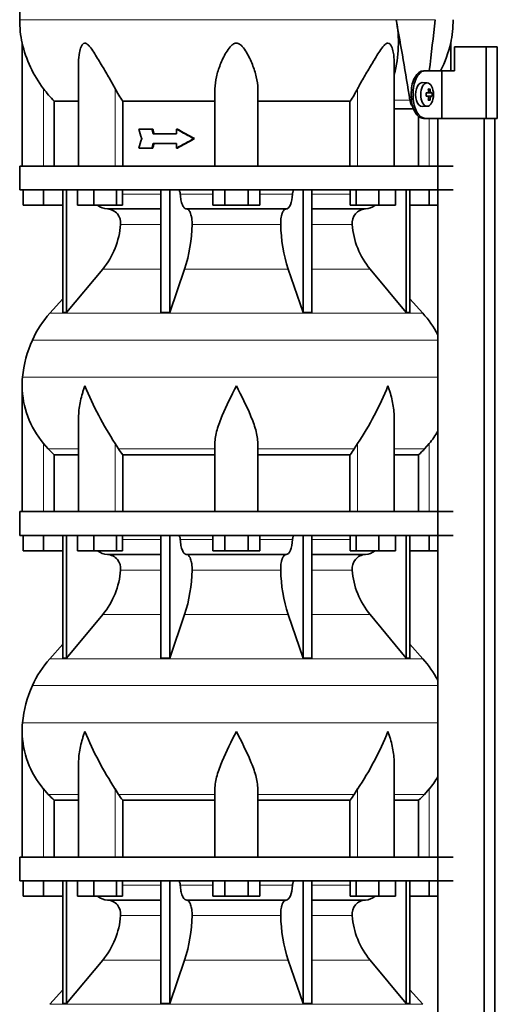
# Model space of a CAD drawing. Header units: millimetres. Extents: x 160 to 756, y -1041 to 1345.
# Tile 13 of 15: x 165 to 366, y 475 to 889. Entities that reach past the tile are written whole.
import ezdxf

# ---------------------------------------------------------------- set-up
doc = ezdxf.new("R2010")
doc.units = ezdxf.units.MM
for name, color, linetype in [('LOW_134-4', 7, 'Continuous'), ('M5X8_UNI7687', 7, 'Continuous'), ('VSI134_DIFFUSORE', 7, 'Continuous'), ('VSI134_TERMINALE', 7, 'Continuous'), ('VSI134_TESTATA', 7, 'Continuous')]:
    doc.layers.add(name, color=color, linetype=linetype)

# ---------------------------------------------------------------- blocks, each defined once
blk = doc.blocks.new('SE')
at = {"layer": 'LOW_134-4', "color": 7, "linetype": 'Continuous', "lineweight": 35}
for p, q in [((340.85, 847.18), (340.85, 827.18)), ((340.92, 847.18), (340.92, 250.68)), ((360.31, 250.68), (360.31, 847.18)), ((364.86, 250.68), (364.86, 847.18)), ((340.85, 817.18), (340.85, 682.18)), ((340.85, 672.18), (340.85, 537.18)), ((340.85, 527.18), (340.85, 392.18))]:
    blk.add_line(p, q, dxfattribs=at)
at = {"layer": 'M5X8_UNI7687', "color": 7, "linetype": 'Continuous', "lineweight": 35}
for p, q in [((336.43, 862.11), (334.34, 862.18)), ((337.6, 859.52), (336.93, 858.98)), ((335.95, 857.81), (336.75, 857.89)), ((336.75, 856.47), (335.95, 856.56)), ((338.49, 857.88), (336.27, 857.72)), ((338.49, 856.49), (336.27, 856.65)), ((337.6, 854.85), (336.93, 855.39)), ((334.34, 852.18), (336.43, 852.25))]:
    blk.add_line(p, q, dxfattribs=at)
at = {"layer": 'M5X8_UNI7687', "color": 4, "linetype": 'Continuous', "lineweight": 9}
for p, q in [((335.95, 857.81), (336.73, 857.89)), ((336.73, 856.47), (335.95, 856.56)), ((338.05, 857.89), (336.27, 857.72)), ((336.27, 856.65), (338.05, 856.47)), ((336.99, 858.31), (337.78, 858.39)), ((337.78, 855.98), (336.99, 856.05))]:
    blk.add_line(p, q, dxfattribs=at)
at = {"layer": 'M5X8_UNI7687', "color": 7, "linetype": 'Continuous', "lineweight": 35}
blk.add_arc((329.25, 857.18), 9.27, 355.7167, 4.2833, dxfattribs=at)
for centre, major_axis, ratio, start_param, end_param in [((334.29, 857.18), (0, 5), 0.544639, 0, 3.159643), ((330.94, 854.12), (7.92, 4.79), 0.318449, 0.410036, 0.559729), ((329.18, 857.18), (0, 10), 0.788011, 4.833518, 4.948078), ((329.01, 857.18), (0, 10), 0.882948, 4.833518, 4.948078), ((329.1, 857.03), (9.97, 0.73), 0.047468, 0.695348, 0.809907), ((332.61, 857.18), (0, -9.26), 0.361923, 1.49595, 1.645642), ((336.27, 858.22), (-0.975, -0.099), 0.510424, 1.182652, 1.511361), ((336.27, 856.15), (-0.975, 0.099), 0.510424, 4.771824, 5.100533), ((329.1, 857.34), (9.97, -0.73), 0.047468, -0.809907, -0.695348), ((329.18, 857.18), (0, -10), 0.788011, 1.335108, 1.449667), ((329.01, 857.18), (0, -10), 0.882948, 1.335108, 1.449667), ((329.1, 857.03), (9.97, 0.73), 0.047468, 0.33853, 0.453089), ((329.1, 857.34), (9.97, -0.73), 0.047468, -0.453089, -0.33853), ((330.94, 860.25), (7.92, -4.79), 0.318449, -0.559729, -0.410036)]:
    blk.add_ellipse(centre, major_axis=major_axis, ratio=ratio, start_param=start_param, end_param=end_param, dxfattribs=at)
blk.add_ellipse((336.38, 857.18), major_axis=(0, -4.93), ratio=0.544639, dxfattribs=at)
for points in [[(336.73, 857.89), (336.74, 857.89), (336.77, 857.9), (336.8, 857.9), (336.82, 857.92), (336.85, 857.93), (336.88, 857.95), (336.9, 857.98), (336.92, 858.01), (336.94, 858.04), (336.96, 858.08), (336.98, 858.12), (336.99, 858.16), (337, 858.2), (337, 858.25), (337.01, 858.29), (337.01, 858.34), (337.01, 858.37), (337, 858.39)], [(337, 855.98), (337.01, 855.99), (337.01, 856.03), (337.01, 856.07), (337, 856.12), (337, 856.16), (336.99, 856.21), (336.98, 856.25), (336.96, 856.29), (336.94, 856.33), (336.92, 856.36), (336.9, 856.39), (336.88, 856.41), (336.85, 856.43), (336.82, 856.45), (336.8, 856.46), (336.77, 856.47), (336.74, 856.47), (336.73, 856.47)], [(337.78, 858.39), (337.78, 858.37), (337.78, 858.34), (337.79, 858.29), (337.8, 858.25), (337.81, 858.2), (337.83, 858.16), (337.84, 858.12), (337.86, 858.08), (337.88, 858.04), (337.9, 858.01), (337.92, 857.98), (337.94, 857.95), (337.96, 857.93), (337.98, 857.92), (338, 857.9), (338.03, 857.9), (338.04, 857.89), (338.05, 857.89)], [(338.05, 856.47), (338.04, 856.47), (338.03, 856.47), (338, 856.46), (337.98, 856.45), (337.96, 856.43), (337.94, 856.41), (337.92, 856.39), (337.9, 856.36), (337.88, 856.33), (337.86, 856.29), (337.84, 856.25), (337.83, 856.21), (337.81, 856.16), (337.8, 856.12), (337.79, 856.07), (337.78, 856.03), (337.78, 855.99), (337.78, 855.98)]]:
    blk.add_open_spline(points, degree=3, dxfattribs=at)
at = {"layer": 'VSI134_DIFFUSORE', "color": 7, "linetype": 'Continuous', "lineweight": 35}
for p, q in [((347.29, 827.18), (165.29, 827.18)), ((165.29, 827.18), (165.29, 817.18)), ((165.29, 817.18), (347.29, 817.18)), ((166.79, 810.78), (166.79, 817.18)), ((166.79, 810.78), (166.79, 817.18)), ((175.29, 810.78), (175.29, 817.18)), ((183.46, 817.18), (183.46, 765.73)), ((184.99, 817.18), (184.99, 765.73)), ((189.53, 810.78), (189.53, 817.18)), ((196.47, 810.78), (196.47, 817.18)), ((205.95, 810.78), (205.95, 817.18)), ((208.49, 810.78), (208.49, 817.18)), ((224.59, 817.18), (224.59, 765.73)), ((228.29, 817.18), (228.29, 765.73)), ((246.47, 810.78), (246.47, 817.18)), ((251.38, 810.78), (251.38, 817.18)), ((261.2, 810.78), (261.2, 817.18)), ((266.1, 810.78), (266.1, 817.18)), ((284.29, 817.18), (284.29, 765.73)), ((287.99, 817.18), (287.99, 765.73)), ((304.08, 810.78), (304.08, 817.18)), ((306.63, 810.78), (306.63, 817.18)), ((316.11, 810.78), (316.11, 817.18)), ((323.05, 810.78), (323.05, 817.18)), ((327.59, 817.18), (327.59, 765.73)), ((329.12, 817.18), (329.12, 765.73)), ((337.29, 810.78), (337.29, 817.18)), ((175.29, 810.78), (166.79, 810.78)), ((183.46, 810.78), (175.29, 810.78)), ((196.47, 810.78), (189.53, 810.78)), ((205.95, 810.78), (196.47, 810.78)), ((208.49, 810.78), (205.95, 810.78)), ((251.38, 810.78), (246.47, 810.78)), ((261.2, 810.78), (251.38, 810.78)), ((266.1, 810.78), (261.2, 810.78)), ((306.63, 810.78), (304.08, 810.78)), ((316.11, 810.78), (306.63, 810.78)), ((323.05, 810.78), (316.11, 810.78)), ((337.29, 810.78), (329.12, 810.78)), ((340.85, 810.78), (337.29, 810.78)), ((202.12, 809.18), (224.59, 809.18)), ((235.38, 809.18), (277.2, 809.18)), ((287.99, 809.18), (310.46, 809.18)), ((184.99, 765.73), (200.15, 783.94)), ((228.29, 765.73), (234.57, 783.94)), ((278.01, 783.94), (284.29, 765.73)), ((312.43, 783.94), (327.59, 765.73)), ((183.46, 771.5), (177.99, 765.43)), ((334.59, 765.43), (329.12, 771.5)), ((183.46, 765.73), (184.99, 765.73)), ((224.59, 765.73), (228.29, 765.73)), ((284.29, 765.73), (287.99, 765.73)), ((327.59, 765.73), (329.12, 765.73)), ((166.29, 734.92), (166.29, 682.18)), ((190.01, 721.54), (190.01, 682.18)), ((322.57, 682.18), (322.57, 721.54)), ((177.3, 708.48), (175.29, 710.78)), ((206.8, 708.48), (205.38, 710.78)), ((247.29, 682.18), (247.29, 710.78)), ((265.29, 682.18), (265.29, 710.78)), ((307.2, 710.78), (305.78, 708.48)), ((337.29, 710.78), (335.28, 708.48)), ((179.82, 706.04), (190.01, 706.04)), ((179.82, 682.18), (179.82, 706.04)), ((208.58, 706.04), (247.29, 706.04)), ((208.58, 682.18), (208.58, 706.04)), ((265.29, 706.04), (304, 706.04)), ((304, 706.04), (304, 682.18)), ((322.57, 706.04), (332.76, 706.04)), ((332.76, 706.04), (332.76, 682.18)), ((347.29, 682.18), (165.29, 682.18)), ((165.29, 682.18), (165.29, 672.18)), ((165.29, 672.18), (347.29, 672.18)), ((166.79, 665.78), (166.79, 672.18)), ((166.79, 665.78), (166.79, 672.18)), ((175.29, 665.78), (175.29, 672.18)), ((183.46, 672.18), (183.46, 620.73)), ((184.99, 672.18), (184.99, 620.73)), ((189.53, 665.78), (189.53, 672.18)), ((196.47, 665.78), (196.47, 672.18)), ((205.95, 665.78), (205.95, 672.18)), ((208.49, 665.78), (208.49, 672.18)), ((224.59, 672.18), (224.59, 620.73)), ((228.29, 672.18), (228.29, 620.73)), ((246.47, 665.78), (246.47, 672.18)), ((251.38, 665.78), (251.38, 672.18)), ((261.2, 665.78), (261.2, 672.18)), ((266.1, 665.78), (266.1, 672.18)), ((284.29, 672.18), (284.29, 620.73)), ((287.99, 672.18), (287.99, 620.73)), ((304.08, 665.78), (304.08, 672.18)), ((306.63, 665.78), (306.63, 672.18)), ((316.11, 665.78), (316.11, 672.18)), ((323.05, 665.78), (323.05, 672.18)), ((327.59, 672.18), (327.59, 620.73)), ((329.12, 672.18), (329.12, 620.73)), ((337.29, 665.78), (337.29, 672.18)), ((175.29, 665.78), (166.79, 665.78)), ((183.46, 665.78), (175.29, 665.78)), ((196.47, 665.78), (189.53, 665.78)), ((205.95, 665.78), (196.47, 665.78)), ((208.49, 665.78), (205.95, 665.78)), ((251.38, 665.78), (246.47, 665.78)), ((261.2, 665.78), (251.38, 665.78)), ((266.1, 665.78), (261.2, 665.78)), ((306.63, 665.78), (304.08, 665.78)), ((316.11, 665.78), (306.63, 665.78)), ((323.05, 665.78), (316.11, 665.78)), ((337.29, 665.78), (329.12, 665.78)), ((340.85, 665.78), (337.29, 665.78)), ((202.12, 664.18), (224.59, 664.18)), ((235.38, 664.18), (277.2, 664.18)), ((287.99, 664.18), (310.46, 664.18)), ((184.99, 620.73), (200.15, 638.94)), ((228.29, 620.73), (234.57, 638.94)), ((278.01, 638.94), (284.29, 620.73)), ((312.43, 638.94), (327.59, 620.73)), ((183.46, 626.5), (177.99, 620.43)), ((334.59, 620.43), (329.12, 626.5)), ((183.46, 620.73), (184.99, 620.73)), ((224.59, 620.73), (228.29, 620.73)), ((284.29, 620.73), (287.99, 620.73)), ((327.59, 620.73), (329.12, 620.73)), ((166.29, 589.92), (166.29, 537.18)), ((190.01, 576.54), (190.01, 537.18)), ((322.57, 537.18), (322.57, 576.54)), ((177.3, 563.48), (175.29, 565.78)), ((206.8, 563.48), (205.38, 565.78)), ((247.29, 537.18), (247.29, 565.78)), ((265.29, 537.18), (265.29, 565.78)), ((307.2, 565.78), (305.78, 563.48)), ((337.29, 565.78), (335.28, 563.48)), ((179.82, 561.04), (190.01, 561.04)), ((179.82, 537.18), (179.82, 561.04)), ((208.58, 561.04), (247.29, 561.04)), ((208.58, 537.18), (208.58, 561.04)), ((265.29, 561.04), (304, 561.04)), ((304, 561.04), (304, 537.18)), ((322.57, 561.04), (332.76, 561.04)), ((332.76, 561.04), (332.76, 537.18)), ((347.29, 537.18), (165.29, 537.18)), ((165.29, 537.18), (165.29, 527.18)), ((165.29, 527.18), (347.29, 527.18)), ((166.79, 520.78), (166.79, 527.18)), ((166.79, 520.78), (166.79, 527.18)), ((175.29, 520.78), (175.29, 527.18)), ((183.46, 527.18), (183.46, 475.73)), ((184.99, 527.18), (184.99, 475.73)), ((189.53, 520.78), (189.53, 527.18)), ((196.47, 520.78), (196.47, 527.18)), ((205.95, 520.78), (205.95, 527.18)), ((208.49, 520.78), (208.49, 527.18)), ((224.59, 527.18), (224.59, 475.73)), ((228.29, 527.18), (228.29, 475.73)), ((246.47, 520.78), (246.47, 527.18)), ((251.38, 520.78), (251.38, 527.18)), ((261.2, 520.78), (261.2, 527.18)), ((266.1, 520.78), (266.1, 527.18)), ((284.29, 527.18), (284.29, 475.73)), ((287.99, 527.18), (287.99, 475.73)), ((304.08, 520.78), (304.08, 527.18)), ((306.63, 520.78), (306.63, 527.18)), ((316.11, 520.78), (316.11, 527.18)), ((323.05, 520.78), (323.05, 527.18)), ((327.59, 527.18), (327.59, 475.73)), ((329.12, 527.18), (329.12, 475.73)), ((337.29, 520.78), (337.29, 527.18)), ((175.29, 520.78), (166.79, 520.78)), ((183.46, 520.78), (175.29, 520.78)), ((196.47, 520.78), (189.53, 520.78)), ((205.95, 520.78), (196.47, 520.78)), ((208.49, 520.78), (205.95, 520.78)), ((251.38, 520.78), (246.47, 520.78)), ((261.2, 520.78), (251.38, 520.78)), ((266.1, 520.78), (261.2, 520.78)), ((306.63, 520.78), (304.08, 520.78)), ((316.11, 520.78), (306.63, 520.78)), ((323.05, 520.78), (316.11, 520.78)), ((337.29, 520.78), (329.12, 520.78)), ((340.85, 520.78), (337.29, 520.78)), ((202.12, 519.18), (224.59, 519.18)), ((235.38, 519.18), (277.2, 519.18)), ((287.99, 519.18), (310.46, 519.18)), ((184.99, 475.73), (200.15, 493.94)), ((228.29, 475.73), (234.57, 493.94)), ((278.01, 493.94), (284.29, 475.73)), ((312.43, 493.94), (327.59, 475.73)), ((183.46, 481.5), (177.99, 475.43)), ((334.59, 475.43), (329.12, 481.5)), ((183.46, 475.73), (184.99, 475.73)), ((224.59, 475.73), (228.29, 475.73)), ((284.29, 475.73), (287.99, 475.73)), ((327.59, 475.73), (329.12, 475.73))]:
    blk.add_line(p, q, dxfattribs=at)
at = {"layer": 'VSI134_DIFFUSORE', "color": 4, "linetype": 'Continuous', "lineweight": 9}
for p, q in [((208.49, 815.41), (224.59, 815.41)), ((232.72, 815.41), (246.47, 815.41)), ((266.1, 815.41), (279.86, 815.41)), ((287.99, 815.41), (304.08, 815.41)), ((224.59, 802.64), (207.66, 802.64)), ((274.9, 802.64), (237.68, 802.64)), ((304.92, 802.64), (287.99, 802.64)), ((200.15, 783.94), (224.59, 783.94)), ((234.57, 783.94), (278.01, 783.94)), ((287.99, 783.94), (312.43, 783.94)), ((177.99, 765.43), (334.59, 765.43)), ((340.85, 754.17), (170.62, 754.17)), ((166.46, 738.54), (340.85, 738.54)), ((175.29, 682.18), (175.29, 710.78)), ((205.38, 682.18), (205.38, 710.78)), ((307.2, 682.18), (307.2, 710.78)), ((337.29, 682.18), (337.29, 710.78)), ((177.3, 708.48), (190.01, 708.48)), ((206.8, 708.48), (247.29, 708.48)), ((265.29, 708.48), (305.78, 708.48)), ((322.57, 708.48), (335.28, 708.48)), ((208.49, 670.41), (224.59, 670.41)), ((232.72, 670.41), (246.47, 670.41)), ((266.1, 670.41), (279.86, 670.41)), ((287.99, 670.41), (304.08, 670.41)), ((224.59, 657.64), (207.66, 657.64)), ((274.9, 657.64), (237.68, 657.64)), ((304.92, 657.64), (287.99, 657.64)), ((200.15, 638.94), (224.59, 638.94)), ((234.57, 638.94), (278.01, 638.94)), ((287.99, 638.94), (312.43, 638.94)), ((177.99, 620.43), (334.59, 620.43)), ((340.85, 609.17), (170.62, 609.17)), ((166.46, 593.54), (340.85, 593.54)), ((175.29, 537.18), (175.29, 565.78)), ((177.3, 563.48), (190.01, 563.48)), ((205.38, 537.18), (205.38, 565.78)), ((206.8, 563.48), (247.29, 563.48)), ((265.29, 563.48), (305.78, 563.48)), ((307.2, 537.18), (307.2, 565.78)), ((322.57, 563.48), (335.28, 563.48)), ((337.29, 537.18), (337.29, 565.78)), ((208.49, 525.41), (224.59, 525.41)), ((232.72, 525.41), (246.47, 525.41)), ((266.1, 525.41), (279.86, 525.41)), ((287.99, 525.41), (304.08, 525.41)), ((224.59, 512.64), (207.66, 512.64)), ((274.9, 512.64), (237.68, 512.64)), ((304.92, 512.64), (287.99, 512.64)), ((200.15, 493.94), (224.59, 493.94)), ((234.57, 493.94), (278.01, 493.94)), ((287.99, 493.94), (312.43, 493.94)), ((177.99, 475.43), (334.59, 475.43))]:
    blk.add_line(p, q, dxfattribs=at)
at = {"layer": 'VSI134_DIFFUSORE', "color": 7, "linetype": 'Continuous', "lineweight": 35}
for centre, radius, start, end in [((202.35, 815.86), 6.68, 229.5852, 268.0094), ((310.23, 815.86), 6.68, 271.9979, 310.3729), ((201.83, 803.32), 5.87, 353.3223, 87.2173), ((310.73, 803.34), 5.85, 92.5772, 186.8833), ((174.36, 805.16), 33.4, 320.5472, 355.6594), ((172.72, 803.84), 64.97, 342.1602, 358.9354), ((341.37, 804.09), 66.48, 181.2569, 197.6475), ((338.33, 805.21), 33.51, 184.3996, 219.3938), ((210.69, 735.98), 44, 138, 155.5912), ((301.89, 735.98), 44, 27.6842, 42), ((215.24, 733.92), 49, 155.5912, 174.5826), ((204.79, 734.91), 38.5, 174.5826, 180.0352), ((204.98, 735.59), 38.7, 181.0159, 219.8906), ((330.99, 792.45), 149.83, 202.585, 213.0327), ((196.07, 784.81), 133.53, 326.3278, 338.0546), ((307.6, 735.59), 38.7, 320.1094, 329.446), ((239.94, 730.72), 39.91, 213.8601, 218.2043), ((272.67, 730.7), 39.88, 321.7938, 326.1418), ((202.35, 670.86), 6.68, 229.5852, 268.0094), ((310.23, 670.86), 6.68, 271.9979, 310.3729), ((201.83, 658.32), 5.87, 353.3223, 87.2173), ((310.73, 658.34), 5.85, 92.5772, 186.8833), ((174.36, 660.16), 33.4, 320.5472, 355.6594), ((172.72, 658.84), 64.97, 342.1602, 358.9354), ((341.37, 659.09), 66.48, 181.2569, 197.6475), ((338.33, 660.21), 33.51, 184.3996, 219.3938), ((210.69, 590.98), 44, 138, 155.5912), ((301.89, 590.98), 44, 27.6842, 42), ((215.24, 588.92), 49, 155.5912, 174.5826), ((204.79, 589.91), 38.5, 174.5826, 180.0352), ((204.98, 590.59), 38.7, 181.0159, 219.8906), ((330.99, 647.45), 149.83, 202.585, 213.0327), ((196.07, 639.81), 133.53, 326.3278, 338.0546), ((307.6, 590.59), 38.7, 320.1094, 329.446), ((239.94, 585.72), 39.91, 213.8601, 218.2043), ((272.67, 585.7), 39.88, 321.7938, 326.1418), ((202.35, 525.86), 6.68, 229.5852, 268.0094), ((310.23, 525.86), 6.68, 271.9979, 310.3729), ((201.83, 513.32), 5.87, 353.3223, 87.2173), ((310.73, 513.34), 5.85, 92.5772, 186.8833), ((174.36, 515.16), 33.4, 320.5472, 355.6594), ((172.72, 513.84), 64.97, 342.1602, 358.9354), ((341.37, 514.09), 66.48, 181.2569, 197.6475), ((338.33, 515.21), 33.51, 184.3996, 219.3938)]:
    blk.add_arc(centre, radius, start, end, dxfattribs=at)
for points, knots in [([(231.96, 817.18), (232, 817.18), (232.05, 817.17), (232.14, 817.13), (232.19, 817.1), (232.32, 816.97), (232.4, 816.84), (232.54, 816.51), (232.59, 816.32), (232.68, 815.89), (232.71, 815.65), (232.72, 815.41)], [0, 0, 0, 0, 0.125, 0.125, 0.25, 0.25, 0.5, 0.5, 0.75, 0.75, 1, 1, 1, 1]), ([(235.38, 809.18), (235.22, 809.18), (235.06, 809.22), (234.82, 809.34), (234.74, 809.39), (234.58, 809.5), (234.5, 809.57), (234.27, 809.79), (234.13, 809.98), (233.85, 810.43), (233.72, 810.68), (233.47, 811.24), (233.36, 811.56), (233.16, 812.23), (233.07, 812.59), (232.93, 813.34), (232.86, 813.74), (232.77, 814.56), (232.74, 814.98), (232.72, 815.41)], [0, 0, 0, 0, 0.125, 0.125, 0.1875, 0.1875, 0.25, 0.25, 0.375, 0.375, 0.5, 0.5, 0.625, 0.625, 0.75, 0.75, 0.875, 0.875, 1, 1, 1, 1]), ([(279.86, 815.41), (279.79, 813.7), (279.47, 812.1), (278.5, 809.83), (277.85, 809.18), (277.2, 809.18)], [0, 0, 0, 0, 0.5, 0.5, 1, 1, 1, 1]), ([(279.86, 815.41), (279.87, 815.65), (279.9, 815.88), (279.96, 816.21), (279.99, 816.31), (280.05, 816.5), (280.08, 816.59), (280.15, 816.76), (280.18, 816.83), (280.26, 816.95), (280.31, 817.01), (280.39, 817.1), (280.44, 817.13), (280.53, 817.17), (280.58, 817.18), (280.62, 817.18)], [0, 0, 0, 0, 0.25, 0.25, 0.375, 0.375, 0.5, 0.5, 0.625, 0.625, 0.75, 0.75, 0.875, 0.875, 1, 1, 1, 1]), ([(235.38, 809.18), (235.46, 809.18), (235.54, 809.17), (235.7, 809.13), (235.78, 809.1), (236.01, 808.97), (236.16, 808.84), (236.46, 808.5), (236.59, 808.3), (236.79, 807.94), (236.85, 807.81), (236.97, 807.53), (237.03, 807.38), (237.19, 806.92), (237.28, 806.59), (237.4, 806.05), (237.44, 805.87), (237.51, 805.49), (237.54, 805.3), (237.62, 804.71), (237.65, 804.3), (237.69, 803.47), (237.69, 803.05), (237.68, 802.64)], [0, 0, 0, 0, 0.0625, 0.0625, 0.125, 0.125, 0.25, 0.25, 0.375, 0.375, 0.4375, 0.4375, 0.5, 0.5, 0.625, 0.625, 0.6875, 0.6875, 0.75, 0.75, 0.875, 0.875, 1, 1, 1, 1]), ([(274.9, 802.64), (274.89, 803.05), (274.89, 803.47), (274.92, 804.09), (274.93, 804.29), (274.97, 804.7), (274.99, 804.9), (275.07, 805.49), (275.13, 805.87), (275.25, 806.41), (275.3, 806.58), (275.39, 806.92), (275.5, 807.24), (275.61, 807.53), (275.73, 807.8), (275.79, 807.94), (275.99, 808.3), (276.12, 808.51), (276.42, 808.84), (276.57, 808.97), (276.88, 809.14), (277.04, 809.18), (277.2, 809.18)], [0, 0, 0, 0, 0.125, 0.125, 0.1875, 0.1875, 0.25, 0.25, 0.375, 0.375, 0.4375, 0.4375, 0.5, 0.5625, 0.5625, 0.625, 0.625, 0.75, 0.75, 0.875, 0.875, 1, 1, 1, 1]), ([(192.65, 734.91), (192.56, 734.65), (192.46, 734.39), (192.28, 733.86), (192.2, 733.6), (191.94, 732.82), (191.78, 732.3), (191.32, 730.74), (191.06, 729.71), (190.61, 727.63), (190.42, 726.59), (190.15, 724.54), (190.07, 723.52), (190.02, 722.18), (190.01, 721.86), (190.01, 721.53)], [0, 0, 0, 0, 0.03125, 0.03125, 0.0625, 0.0625, 0.125, 0.125, 0.25, 0.25, 0.375, 0.375, 0.5, 0.5, 0.5400162, 0.5400162, 0.5400162, 0.5400162]), ([(256.29, 734.91), (254.18, 730.76), (252.02, 726.55), (249.48, 720.48), (248.74, 718.47), (247.64, 714.51), (247.29, 712.61), (247.29, 710.78)], [0, 0, 0, 0, 0.5, 0.5, 0.75, 0.75, 1, 1, 1, 1]), ([(265.29, 710.78), (265.29, 712.61), (264.94, 714.51), (263.84, 718.46), (263.1, 720.47), (260.56, 726.55), (258.4, 730.76), (256.29, 734.91)], [0, 0, 0, 0, 0.25, 0.25, 0.5, 0.5, 1, 1, 1, 1]), ([(322.57, 721.53), (322.57, 721.87), (322.56, 722.21), (322.47, 724.6), (322.19, 726.64), (321.52, 729.72), (321.25, 730.75), (320.8, 732.3), (320.64, 732.82), (320.38, 733.6), (320.25, 733.99), (320.12, 734.39), (320.02, 734.65), (319.98, 734.78), (319.93, 734.91)], [0.4588627, 0.4588627, 0.4588627, 0.4588627, 0.5, 0.5, 0.75, 0.75, 0.875, 0.875, 0.9375, 0.9375, 0.96875, 0.984375, 0.984375, 1, 1, 1, 1]), ([(231.96, 672.18), (232, 672.18), (232.05, 672.17), (232.14, 672.13), (232.19, 672.1), (232.32, 671.97), (232.4, 671.84), (232.54, 671.51), (232.59, 671.32), (232.68, 670.89), (232.71, 670.65), (232.72, 670.41)], [0, 0, 0, 0, 0.125, 0.125, 0.25, 0.25, 0.5, 0.5, 0.75, 0.75, 1, 1, 1, 1]), ([(235.38, 664.18), (235.22, 664.18), (235.06, 664.22), (234.82, 664.34), (234.74, 664.39), (234.58, 664.5), (234.5, 664.57), (234.27, 664.79), (234.13, 664.98), (233.85, 665.43), (233.72, 665.68), (233.47, 666.24), (233.36, 666.56), (233.16, 667.23), (233.07, 667.59), (232.93, 668.34), (232.86, 668.74), (232.77, 669.56), (232.74, 669.98), (232.72, 670.41)], [0, 0, 0, 0, 0.125, 0.125, 0.1875, 0.1875, 0.25, 0.25, 0.375, 0.375, 0.5, 0.5, 0.625, 0.625, 0.75, 0.75, 0.875, 0.875, 1, 1, 1, 1]), ([(279.86, 670.41), (279.79, 668.7), (279.47, 667.1), (278.5, 664.83), (277.85, 664.18), (277.2, 664.18)], [0, 0, 0, 0, 0.5, 0.5, 1, 1, 1, 1]), ([(279.86, 670.41), (279.87, 670.65), (279.9, 670.88), (279.96, 671.21), (279.99, 671.31), (280.05, 671.5), (280.08, 671.59), (280.15, 671.76), (280.18, 671.83), (280.26, 671.95), (280.31, 672.01), (280.39, 672.1), (280.44, 672.13), (280.53, 672.17), (280.58, 672.18), (280.62, 672.18)], [0, 0, 0, 0, 0.25, 0.25, 0.375, 0.375, 0.5, 0.5, 0.625, 0.625, 0.75, 0.75, 0.875, 0.875, 1, 1, 1, 1]), ([(235.38, 664.18), (235.46, 664.18), (235.54, 664.17), (235.7, 664.13), (235.78, 664.1), (236.01, 663.97), (236.16, 663.84), (236.46, 663.5), (236.59, 663.3), (236.79, 662.94), (236.85, 662.81), (236.97, 662.53), (237.03, 662.38), (237.19, 661.92), (237.28, 661.59), (237.4, 661.05), (237.44, 660.87), (237.51, 660.49), (237.54, 660.3), (237.62, 659.71), (237.65, 659.3), (237.69, 658.47), (237.69, 658.05), (237.68, 657.64)], [0, 0, 0, 0, 0.0625, 0.0625, 0.125, 0.125, 0.25, 0.25, 0.375, 0.375, 0.4375, 0.4375, 0.5, 0.5, 0.625, 0.625, 0.6875, 0.6875, 0.75, 0.75, 0.875, 0.875, 1, 1, 1, 1]), ([(274.9, 657.64), (274.89, 658.05), (274.89, 658.47), (274.92, 659.09), (274.93, 659.29), (274.97, 659.7), (274.99, 659.9), (275.07, 660.49), (275.13, 660.87), (275.25, 661.41), (275.3, 661.58), (275.39, 661.92), (275.5, 662.24), (275.61, 662.53), (275.73, 662.8), (275.79, 662.94), (275.99, 663.3), (276.12, 663.51), (276.42, 663.84), (276.57, 663.97), (276.88, 664.14), (277.04, 664.18), (277.2, 664.18)], [0, 0, 0, 0, 0.125, 0.125, 0.1875, 0.1875, 0.25, 0.25, 0.375, 0.375, 0.4375, 0.4375, 0.5, 0.5625, 0.5625, 0.625, 0.625, 0.75, 0.75, 0.875, 0.875, 1, 1, 1, 1]), ([(192.65, 589.91), (192.56, 589.65), (192.46, 589.39), (192.28, 588.86), (192.2, 588.6), (191.94, 587.82), (191.78, 587.3), (191.32, 585.74), (191.06, 584.71), (190.61, 582.63), (190.42, 581.59), (190.15, 579.54), (190.07, 578.52), (190.02, 577.18), (190.01, 576.86), (190.01, 576.53)], [0, 0, 0, 0, 0.03125, 0.03125, 0.0625, 0.0625, 0.125, 0.125, 0.25, 0.25, 0.375, 0.375, 0.5, 0.5, 0.5400162, 0.5400162, 0.5400162, 0.5400162]), ([(256.29, 589.91), (254.18, 585.76), (252.02, 581.55), (249.48, 575.48), (248.74, 573.47), (247.64, 569.51), (247.29, 567.61), (247.29, 565.78)], [0, 0, 0, 0, 0.5, 0.5, 0.75, 0.75, 1, 1, 1, 1]), ([(265.29, 565.78), (265.29, 567.61), (264.94, 569.51), (263.84, 573.46), (263.1, 575.47), (260.56, 581.55), (258.4, 585.76), (256.29, 589.91)], [0, 0, 0, 0, 0.25, 0.25, 0.5, 0.5, 1, 1, 1, 1]), ([(322.57, 576.53), (322.57, 576.87), (322.56, 577.21), (322.47, 579.6), (322.19, 581.64), (321.52, 584.72), (321.25, 585.75), (320.8, 587.3), (320.64, 587.82), (320.38, 588.6), (320.25, 588.99), (320.12, 589.39), (320.02, 589.65), (319.98, 589.78), (319.93, 589.91)], [0.4588627, 0.4588627, 0.4588627, 0.4588627, 0.5, 0.5, 0.75, 0.75, 0.875, 0.875, 0.9375, 0.9375, 0.96875, 0.984375, 0.984375, 1, 1, 1, 1]), ([(231.96, 527.18), (232, 527.18), (232.05, 527.17), (232.14, 527.13), (232.19, 527.1), (232.32, 526.97), (232.4, 526.84), (232.54, 526.51), (232.59, 526.32), (232.68, 525.89), (232.71, 525.65), (232.72, 525.41)], [0, 0, 0, 0, 0.125, 0.125, 0.25, 0.25, 0.5, 0.5, 0.75, 0.75, 1, 1, 1, 1]), ([(235.38, 519.18), (235.22, 519.18), (235.06, 519.22), (234.82, 519.34), (234.74, 519.39), (234.58, 519.5), (234.5, 519.57), (234.27, 519.79), (234.13, 519.98), (233.85, 520.43), (233.72, 520.68), (233.47, 521.24), (233.36, 521.56), (233.16, 522.23), (233.07, 522.59), (232.93, 523.34), (232.86, 523.74), (232.77, 524.56), (232.74, 524.98), (232.72, 525.41)], [0, 0, 0, 0, 0.125, 0.125, 0.1875, 0.1875, 0.25, 0.25, 0.375, 0.375, 0.5, 0.5, 0.625, 0.625, 0.75, 0.75, 0.875, 0.875, 1, 1, 1, 1]), ([(279.86, 525.41), (279.79, 523.7), (279.47, 522.1), (278.5, 519.83), (277.85, 519.18), (277.2, 519.18)], [0, 0, 0, 0, 0.5, 0.5, 1, 1, 1, 1]), ([(279.86, 525.41), (279.87, 525.65), (279.9, 525.88), (279.96, 526.21), (279.99, 526.31), (280.05, 526.5), (280.08, 526.59), (280.15, 526.76), (280.18, 526.83), (280.26, 526.95), (280.31, 527.01), (280.39, 527.1), (280.44, 527.13), (280.53, 527.17), (280.58, 527.18), (280.62, 527.18)], [0, 0, 0, 0, 0.25, 0.25, 0.375, 0.375, 0.5, 0.5, 0.625, 0.625, 0.75, 0.75, 0.875, 0.875, 1, 1, 1, 1]), ([(235.38, 519.18), (235.46, 519.18), (235.54, 519.17), (235.7, 519.13), (235.78, 519.1), (236.01, 518.97), (236.16, 518.84), (236.46, 518.5), (236.59, 518.3), (236.79, 517.94), (236.85, 517.81), (236.97, 517.53), (237.03, 517.38), (237.19, 516.92), (237.28, 516.59), (237.4, 516.05), (237.44, 515.87), (237.51, 515.49), (237.54, 515.3), (237.62, 514.71), (237.65, 514.3), (237.69, 513.47), (237.69, 513.05), (237.68, 512.64)], [0, 0, 0, 0, 0.0625, 0.0625, 0.125, 0.125, 0.25, 0.25, 0.375, 0.375, 0.4375, 0.4375, 0.5, 0.5, 0.625, 0.625, 0.6875, 0.6875, 0.75, 0.75, 0.875, 0.875, 1, 1, 1, 1]), ([(274.9, 512.64), (274.89, 513.05), (274.89, 513.47), (274.92, 514.09), (274.93, 514.29), (274.97, 514.7), (274.99, 514.9), (275.07, 515.49), (275.13, 515.87), (275.25, 516.41), (275.3, 516.58), (275.39, 516.92), (275.5, 517.24), (275.61, 517.53), (275.73, 517.8), (275.79, 517.94), (275.99, 518.3), (276.12, 518.51), (276.42, 518.84), (276.57, 518.97), (276.88, 519.14), (277.04, 519.18), (277.2, 519.18)], [0, 0, 0, 0, 0.125, 0.125, 0.1875, 0.1875, 0.25, 0.25, 0.375, 0.375, 0.4375, 0.4375, 0.5, 0.5625, 0.5625, 0.625, 0.625, 0.75, 0.75, 0.875, 0.875, 1, 1, 1, 1])]:
    blk.add_open_spline(points, degree=3, knots=knots, dxfattribs=at)
for points in [[(179.82, 706.04), (178.95, 706.82), (178.11, 707.64), (177.3, 708.48)], [(335.28, 708.48), (334.47, 707.64), (333.63, 706.82), (332.76, 706.04)], [(179.82, 561.04), (178.95, 561.82), (178.11, 562.64), (177.3, 563.48)], [(335.28, 563.48), (334.47, 562.64), (333.63, 561.82), (332.76, 561.04)]]:
    blk.add_open_spline(points, degree=3, dxfattribs=at)
at = {"layer": 'VSI134_TERMINALE', "color": 7, "linetype": 'Continuous', "lineweight": 35}
for p, q in [((361.19, 877.18), (347.85, 877.18)), ((347.85, 877.18), (347.85, 867.18)), ((365.87, 877.18), (361.19, 877.18)), ((361.19, 847.18), (361.19, 877.18)), ((365.87, 847.18), (365.87, 877.18)), ((334.81, 867.18), (335.61, 867.18)), ((335.61, 867.18), (342.62, 867.18)), ((342.62, 867.18), (347.85, 867.18)), ((342.62, 847.18), (342.62, 867.18)), ((329.74, 856.18), (329.74, 858.18)), ((330.54, 856.18), (330.54, 858.18)), ((335.61, 847.18), (334.81, 847.18)), ((335.61, 847.18), (342.62, 847.18)), ((361.19, 847.18), (342.62, 847.18)), ((365.87, 847.18), (361.19, 847.18))]:
    blk.add_line(p, q, dxfattribs=at)
at = {"layer": 'VSI134_TERMINALE', "color": 4, "linetype": 'Continuous', "lineweight": 9}
for p, q in [((329.74, 858.18), (330.54, 858.18)), ((330.54, 856.18), (329.74, 856.18))]:
    blk.add_line(p, q, dxfattribs=at)
at = {"layer": 'VSI134_TERMINALE', "color": 7, "linetype": 'Continuous', "lineweight": 35}
for points in [[(329.74, 858.18), (329.74, 859.37), (329.88, 860.54), (330.42, 862.72), (330.82, 863.72), (332.26, 866.21), (333.57, 867.18), (334.81, 867.18)], [(335.61, 867.18), (334.99, 867.18), (334.36, 866.95), (333.15, 866.05), (332.58, 865.38), (331.14, 862.9), (330.54, 860.56), (330.54, 858.18)], [(334.81, 847.18), (334.19, 847.18), (333.56, 847.42), (332.35, 848.32), (331.78, 848.98), (330.34, 851.47), (329.74, 853.8), (329.74, 856.18)], [(330.54, 856.18), (330.54, 854.99), (330.68, 853.83), (331.22, 851.65), (331.62, 850.65), (333.06, 848.16), (334.37, 847.18), (335.61, 847.18)]]:
    blk.add_open_spline(points, degree=3, knots=[0, 0, 0, 0, 0.25, 0.25, 0.5, 0.5, 1, 1, 1, 1], dxfattribs=at)
at = {"layer": 'VSI134_TESTATA', "color": 4, "linetype": 'Continuous', "lineweight": 9}
for p, q in [((165.29, 888.6), (322.2, 888.6)), ((323.38, 888.6), (322.2, 888.6)), ((175.29, 827.18), (175.29, 859.65)), ((205.38, 827.18), (205.38, 859.65)), ((307.2, 827.18), (307.2, 859.65)), ((322.57, 854.89), (329.18, 854.89)), ((337.29, 827.18), (337.29, 847.18))]:
    blk.add_line(p, q, dxfattribs=at)
at = {"layer": 'VSI134_TESTATA', "color": 7, "linetype": 'Continuous', "lineweight": 35}
for p, q in [((166.29, 878.77), (166.29, 827.18)), ((346.29, 867.18), (346.29, 878.77)), ((190.01, 870.69), (190.01, 827.18)), ((322.57, 827.18), (322.57, 870.69)), ((247.29, 827.18), (247.29, 859.65)), ((265.29, 827.18), (265.29, 859.65)), ((179.82, 827.18), (179.82, 854.37)), ((179.82, 854.37), (190.01, 854.37)), ((208.58, 854.37), (247.29, 854.37)), ((208.58, 827.18), (208.58, 854.37)), ((265.29, 854.37), (304, 854.37)), ((304, 854.37), (304, 827.18)), ((322.57, 851.18), (330.66, 851.18)), ((332.76, 848.05), (332.76, 827.18)), ((220.76, 842.68), (215.28, 842.68)), ((221.15, 842.68), (220.76, 842.68)), ((231.12, 840.68), (221.41, 840.68)), ((231.5, 842.68), (231.12, 842.68)), ((231.12, 842.68), (231.12, 840.68)), ((220.76, 834.68), (215.28, 834.68)), ((221.15, 834.68), (220.76, 834.68)), ((231.12, 836.68), (221.41, 836.68)), ((231.12, 836.68), (231.12, 834.68)), ((231.5, 834.68), (231.12, 834.68)), ((238.76, 838.68), (238.37, 838.68))]:
    blk.add_line(p, q, dxfattribs=at)
for centre, radius, start, end in [((214.15, 888.6), 48.86, 180.0008, 191.6142), ((273.39, 878.85), 50.93, 344.9527, 11.0394), ((298.43, 888.6), 48.86, 348.3855, 0.003), ((216.55, 890.75), 51.67, 193.411, 217.0092), ((296.03, 890.75), 51.67, 332.8548, 346.589), ((248.21, 881.99), 48.31, 207.5468, 214.8794), ((264.38, 881.99), 48.3, 325.12, 332.4538)]:
    blk.add_arc(centre, radius, start, end, dxfattribs=at)
for centre, major_axis, ratio, start_param, end_param in [((256.29, 832.52), (-52.11, 339.42), 0.219797, -1.538622, -1.438638), ((256.29, 832.52), (52.11, 339.42), 0.219797, -1.434831, -1.371171), ((473.69, 808.99), (-237.03, 601.65), 0.359605, 1.374595, 1.381187), ((479.64, 825.59), (-242.55, 615.67), 0.359595, 1.402583, 1.4058), ((476.7, 825.6), (-239.38, 607.63), 0.359584, 1.402231, 1.405491), ((256.29, 845.35), (-77.73, 39.62), 0.163128, 1.3252, 1.422004), ((256.29, 845.35), (-76.74, 39.11), 0.163128, 1.326035, 1.424113), ((473.69, 868.37), (-237.03, -601.65), 0.359605, -1.381187, -1.374596), ((479.67, 851.77), (-242.57, -615.71), 0.359617, -1.405787, -1.402569), ((476.71, 851.77), (-239.38, -607.63), 0.359584, -1.405491, -1.402231), ((256.29, 832.02), (-77.73, -39.62), 0.163128, -1.422004, -1.3252), ((256.29, 832.02), (-76.74, -39.11), 0.163128, -1.424113, -1.326035)]:
    blk.add_ellipse(centre, major_axis=major_axis, ratio=ratio, start_param=start_param, end_param=end_param, dxfattribs=at)
for points, knots in [([(177.8, 963.87), (176.91, 961.92), (175.35, 958.5), (172.89, 952.69), (170.8, 946.7), (169.17, 940.52), (167.96, 934.28), (167.06, 928.04), (166.24, 920.1), (165.66, 910.52), (165.39, 899.22), (165.32, 892.47), (165.3, 888.6)], [0, 0, 0, 0, 0.075828, 0.157662, 0.24065, 0.323649, 0.406117, 0.487779, 0.568882, 0.716697, 0.863346, 1, 1, 1, 1]), ([(205.38, 859.65), (204.52, 861.29), (203.58, 862.95), (201.61, 866.35), (200.57, 868.09), (198.51, 871.53), (197.47, 873.26), (195.83, 875.77), (195.27, 876.6), (194.36, 877.7), (194.04, 878.05), (193.34, 878.6), (192.96, 878.78), (192.24, 878.75), (191.94, 878.54), (191.45, 877.96), (191.26, 877.61), (190.77, 876.5), (190.55, 875.67), (190.13, 873.49), (190.01, 872.09), (190.01, 870.69)], [0, 0, 0, 0, 0.125, 0.125, 0.25, 0.25, 0.375, 0.375, 0.4375, 0.4375, 0.46875, 0.46875, 0.5, 0.5, 0.53125, 0.53125, 0.5625, 0.5625, 0.625, 0.625, 0.7271447, 0.7271447, 0.7271447, 0.7271447]), ([(265.29, 859.65), (265.29, 861.29), (265.05, 862.95), (264.26, 866.35), (263.7, 868.09), (262.33, 871.53), (261.52, 873.26), (260.01, 875.77), (259.45, 876.6), (258.45, 877.7), (258.09, 878.05), (257.23, 878.6), (256.74, 878.78), (255.71, 878.75), (255.23, 878.54), (254.4, 877.96), (254.04, 877.61), (253.06, 876.5), (252.51, 875.67), (251.02, 873.19), (250.22, 871.47), (248.85, 868.01), (248.31, 866.31), (247.53, 862.95), (247.29, 861.27), (247.29, 859.65)], [0, 0, 0, 0, 0.125, 0.125, 0.25, 0.25, 0.375, 0.375, 0.4375, 0.4375, 0.46875, 0.46875, 0.5, 0.5, 0.53125, 0.53125, 0.5625, 0.5625, 0.625, 0.625, 0.75, 0.75, 0.875, 0.875, 1, 1, 1, 1]), ([(322.57, 870.69), (322.57, 872.12), (322.45, 873.54), (322, 875.77), (321.78, 876.6), (321.27, 877.7), (321.08, 878.05), (320.57, 878.6), (320.25, 878.78), (319.52, 878.75), (319.14, 878.54), (318.46, 877.96), (318.14, 877.61), (317.24, 876.5), (316.68, 875.67), (315.06, 873.19), (314.03, 871.47), (311.96, 868.01), (310.95, 866.31), (309, 862.95), (308.05, 861.27), (307.2, 859.65)], [0.2712662, 0.2712662, 0.2712662, 0.2712662, 0.375, 0.375, 0.4375, 0.4375, 0.46875, 0.46875, 0.5, 0.5, 0.53125, 0.53125, 0.5625, 0.5625, 0.625, 0.625, 0.75, 0.75, 0.875, 0.875, 1, 1, 1, 1]), ([(179.82, 854.37), (179, 855.2), (178.21, 856.06), (176.7, 857.82), (175.98, 858.72), (175.29, 859.65)], [0, 0, 0, 0, 0.5, 0.5, 1, 1, 1, 1]), ([(330.32, 852.11), (330.29, 852.14), (330.27, 852.18), (330.11, 852.38), (329.99, 852.57), (329.77, 852.96), (329.67, 853.17), (329.49, 853.63), (329.41, 853.87), (329.28, 854.37), (329.22, 854.62), (329.18, 854.89)], [0.4721333, 0.4721333, 0.4721333, 0.4721333, 0.5, 0.5, 0.625, 0.625, 0.75, 0.75, 0.875, 0.875, 1, 1, 1, 1])]:
    blk.add_open_spline(points, degree=3, knots=knots, dxfattribs=at)
at = {"layer": 'VSI134_TESTATA', "color": 4, "linetype": 'Continuous', "lineweight": 9}
blk.add_rational_spline([(322.2, 888.6), (329.57, 888.61), (335.48, 888.61), (339.75, 888.61)], [1, 0.989771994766, 0.989771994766, 1], degree=3, dxfattribs=at)

msp = doc.modelspace()

# ---------------------------------------------------------------- block references
msp.add_blockref('SE', (0, 0))

doc.saveas('drawing.dxf')
